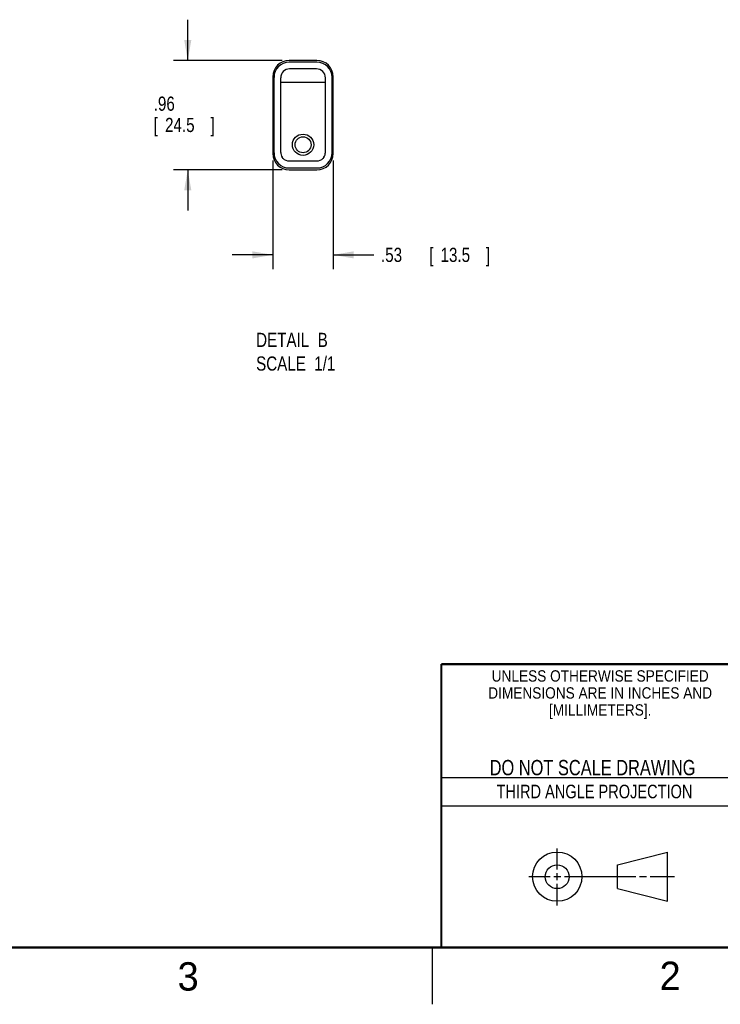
# Model space of a CAD drawing. Header units: inches. Extents: x 0 to 34, y 0 to 22.
# Tile 26 of 84: x 21.9 to 28, y 0 to 8.7. Entities that reach past the tile are written whole.
import ezdxf
from ezdxf.enums import TextEntityAlignment as Align

# ---------------------------------------------------------------- set-up
doc = ezdxf.new("R2010")
doc.units = ezdxf.units.IN
doc.header["$LTSCALE"] = 1.87
doc.header["$MEASUREMENT"] = 0
doc.layers.get('0').update_dxf_attribs({"linetype": 'CONTINUOUS'})
doc.layers.add('DETAIL', color=7, linetype='CONTINUOUS')
doc.layers.add('DIMENSIONS', color=7, linetype='CONTINUOUS')
doc.styles.get("Standard").update_dxf_attribs({"font": 'txt', "width": 0.8})
doc.dimstyles.new('DIMSTYLE_3', dxfattribs={"dimtxt": 0.125, "dimasz": 0.18, "dimexe": 0.18, "dimexo": 0.0625, "dimgap": 0.09, "dimtad": 0, "dimtih": 1, "dimtoh": 1, "dimzin": 4, "dimdsep": 46, "dimtxsty": 'STANDARD', "dimblk": '_FILLED', "dimblk1": '_FILLED', "dimblk2": '_FILLED', "dimcen": 0.09, "dimadec": 0, "dimazin": 0, "dimtp": 0.01, "dimtm": 0.01, "dimtfac": 1, "dimtofl": 0, "dimtmove": 0, "dimatfit": 3, "dimldrblk": '_FILLED', "dimfxl": 1, "dimtolj": 1, "dimtzin": 4, "dimarcsym": 0})

# ---------------------------------------------------------------- blocks, each defined once
blk = doc.blocks.new('_FILLED')
at = {"color": 0, "linetype": 'BYBLOCK'}
blk.add_solid([(0, 0), (-1, 0.174), (-1, -0.174)], dxfattribs=at)
blk = doc.blocks.new('*D18')
at = {"layer": 'DIMENSIONS', "color": 2, "linetype": 'CONTINUOUS'}
for p, q in [((23.3452, 8.3233), (23.3452, 8.6833)), ((24.1767, 8.3233), (23.2202, 8.3233)), ((24.1767, 7.3593), (23.2202, 7.3593)), ((23.3452, 7.3593), (23.3452, 6.9993))]:
    blk.add_line(p, q, dxfattribs=at)
at = {"layer": 'DIMENSIONS', "color": 2, "linetype": 'CONTINUOUS', "xscale": 0.18, "yscale": 0.18, "zscale": 0.18}
for p, rotation in [((23.3452, 8.3233), 270), ((23.3452, 7.3593), 90)]:
    blk.add_blockref('_FILLED', p, dxfattribs=dict(at, rotation=rotation))
at = {"layer": 'DIMENSIONS', "color": 2, "linetype": 'CONTINUOUS', "width": 0.8}
for s, p in [('.96', (23.0452, 7.8802)), ('[', (23.0452, 7.6927)), ('24.5', (23.1452, 7.6927)), (']', (23.5452, 7.6927))]:
    blk.add_text(s, height=0.125, dxfattribs=at).set_placement(p)
blk = doc.blocks.new('*D19')
at = {"layer": 'DIMENSIONS', "color": 2, "linetype": 'CONTINUOUS'}
for p, q in [((24.0952, 7.4408), (24.0952, 6.4843)), ((24.6272, 7.4408), (24.6272, 6.4843)), ((24.0952, 6.6093), (23.7352, 6.6093)), ((24.6272, 6.6093), (24.9857, 6.6093))]:
    blk.add_line(p, q, dxfattribs=at)
at = {"layer": 'DIMENSIONS', "color": 2, "linetype": 'CONTINUOUS', "xscale": 0.18, "yscale": 0.18, "zscale": 0.18}
blk.add_blockref('_FILLED', (24.0952, 6.6093), dxfattribs=at)
at = {"layer": 'DIMENSIONS', "color": 2, "linetype": 'CONTINUOUS', "xscale": 0.18, "yscale": 0.18, "zscale": 0.18, "rotation": 180}
blk.add_blockref('_FILLED', (24.6272, 6.6093), dxfattribs=at)
at = {"layer": 'DIMENSIONS', "color": 2, "linetype": 'CONTINUOUS', "width": 0.8}
for s, p in [('.53', (25.0482, 6.5468)), ('[', (25.4732, 6.5468)), ('13.5', (25.5732, 6.5468)), (']', (25.9732, 6.5468))]:
    blk.add_text(s, height=0.125, dxfattribs=at).set_placement(p)

msp = doc.modelspace()

# ---------------------------------------------------------------- linework, layer by layer
at = {"color": 7, "linetype": 'CONTINUOUS'}
for p, q in [((24.48316, 8.32334), (24.23916, 8.32334)), ((24.48325, 8.30865), (24.23916, 8.30865)), ((24.47931, 8.2496), (24.24309, 8.2496)), ((24.09516, 8.17934), (24.09516, 7.50334)), ((24.1053, 7.45344), (24.1053, 8.22924)), ((24.16435, 7.51338), (24.16435, 8.17086)), ((24.55805, 7.51338), (24.55805, 8.17086)), ((24.61711, 7.45365), (24.61711, 8.22902)), ((24.62716, 7.50334), (24.62716, 8.17934)), ((24.09516, 8.10393), (24.1053, 8.10393)), ((24.16435, 8.13149), (24.55805, 8.13149)), ((24.09516, 8.05275), (24.1053, 8.05275)), ((24.09516, 7.94145), (24.1053, 7.94145)), ((24.09516, 7.63149), (24.1053, 7.63149)), ((24.09516, 7.5803), (24.1053, 7.5803)), ((24.47931, 7.43464), (24.24309, 7.43464)), ((24.23916, 7.37558), (24.48325, 7.37558)), ((24.23916, 7.35934), (24.48316, 7.35934)), ((27.13306, 1.23003), (27.57255, 1.34277)), ((27.57255, 0.90858), (27.57255, 1.34277)), ((27.13306, 1.01998), (27.13306, 1.23003)), ((27.13306, 1.01998), (27.57255, 0.90858))]:
    msp.add_line(p, q, dxfattribs=at)
at = {"color": 2, "linetype": 'CONTINUOUS'}
for p, q in [((25.58002, 2), (28.38002, 2)), ((25.58002, 1.75), (28.38002, 1.75)), ((26.60158, 1.18818), (26.60158, 1.37498)), ((26.60158, 1.09443), (26.60158, 1.15693)), ((26.3514, 1.12568), (26.53908, 1.12568)), ((26.57033, 1.12568), (26.63283, 1.12568)), ((26.60158, 0.87038), (26.60158, 1.06318)), ((26.66408, 1.12568), (27.29434, 1.12568)), ((27.32559, 1.12568), (27.38809, 1.12568)), ((27.41934, 1.12568), (27.63505, 1.12568)), ((25.50002, 0.5), (25.50002, 0))]:
    msp.add_line(p, q, dxfattribs=at)
at = {"color": 7, "linetype": 'CONTINUOUS'}
for points in [[(24.24309, 7.43464), (24.22751, 7.43619), (24.21255, 7.4408), (24.19879, 7.44828), (24.18679, 7.45833), (24.17701, 7.47056)], [(24.5454, 7.47056), (24.53562, 7.45833), (24.52362, 7.44828), (24.50986, 7.4408), (24.49489, 7.43619), (24.47931, 7.43464)]]:
    msp.add_lwpolyline(points, dxfattribs=at)
at = {"color": 7, "linetype": 'CONTINUOUS', "const_width": 0.02}
for points in [[(25.58002, 3), (33.50002, 3)], [(25.58002, 3), (25.58002, 0.5)], [(0.50002, 0.5), (33.50002, 0.5)]]:
    msp.add_lwpolyline(points, dxfattribs=at)
at = {"color": 7, "linetype": 'CONTINUOUS'}
for centre, radius in [((24.3612, 7.5803), 0.09374), ((24.3612, 7.5803), 0.07031), ((26.60158, 1.12568), 0.21712), ((26.60102, 1.12499), 0.105)]:
    msp.add_circle(centre, radius, dxfattribs=at)
for centre, radius, start, end in [((24.23916, 8.17934), 0.144, 90, 180), ((24.23916, 8.17479), 0.13386, 90, 180), ((24.24309, 8.17086), 0.07874, 90, 180), ((24.47931, 8.17086), 0.07874, 0, 90), ((24.48316, 8.17934), 0.144, 0, 90), ((24.48325, 8.17479), 0.13386, 0, 90), ((24.57321, 8.26045), 0.0625, 315.063282, 319.962399), ((24.59321, 7.91545), 0.05, 46.590677, 61.072291), ((24.23916, 7.50334), 0.144, 180, 270), ((24.23916, 7.50944), 0.13386, 180, 270), ((24.24309, 7.51338), 0.07874, 180, 212.939242), ((24.48316, 7.50334), 0.144, 270, 360), ((24.48325, 7.50944), 0.13386, 270, 360), ((24.47931, 7.51338), 0.07874, 327.060758, 360), ((24.59321, 7.51545), 0.05, 298.927709, 307.536406)]:
    msp.add_arc(centre, radius, start, end, dxfattribs=at)

# ---------------------------------------------------------------- texts
at = {"color": 2, "linetype": 'CONTINUOUS'}
for s, height, width, p in [('UNLESS OTHERWISE SPECIFIED', 0.1, 0.9, (26.97988, 2.84593)), ('DIMENSIONS ARE IN INCHES AND', 0.1, 0.9, (26.97988, 2.69593)), ('[MILLIMETERS].', 0.1, 0.9, (26.97988, 2.54593)), ('THIRD ANGLE PROJECTION', 0.12, 0.8, (26.9296, 1.81677))]:
    msp.add_text(s, height=height, dxfattribs=dict(at, width=width)).set_placement(p, align=Align.CENTER)
at = {"color": 7, "linetype": 'CONTINUOUS', "width": 0.8}
msp.add_text('DO NOT SCALE DRAWING', height=0.135, dxfattribs=at).set_placement((26.91267, 2.01989), align=Align.CENTER)
at = {"color": 2, "linetype": 'CONTINUOUS'}
for s, p in [('3', (23.25553, 0.12104)), ('2', (27.50353, 0.12628))]:
    msp.add_text(s, height=0.25, dxfattribs=at).set_placement(p)
at = {"layer": 'DETAIL', "color": 2, "linetype": 'CONTINUOUS', "insert": (23.94757, 5.92184), "char_height": 0.125, "width": 1, "attachment_point": 1}
msp.add_mtext('DETAIL  B\\PSCALE  1/1', dxfattribs=at)

# ---------------------------------------------------------------- dimensions: what is measured, and where the dimension line sits
at = {"layer": 'DIMENSIONS', "color": 2, "linetype": 'CONTINUOUS'}
dim = msp.add_linear_dim(base=(23.34516, 7.35934), p1=(24.17666, 8.32334), p2=(24.17666, 7.35934), angle=270, dimstyle='DIMSTYLE_3', dxfattribs=at)
dim.commit()
dim.dimension.update_dxf_attribs({"geometry": '*D18', "text_midpoint": (23.34516, 7.849), "dimtype": 160})
dim = msp.add_linear_dim(base=(24.62716, 6.60934), p1=(24.09516, 7.44084), p2=(24.62716, 7.44084), dimstyle='DIMSTYLE_3', dxfattribs=at)
dim.commit()
dim.dimension.update_dxf_attribs({"geometry": '*D19', "text_midpoint": (25.56071, 6.60934), "dimtype": 160})

doc.saveas('drawing.dxf')
